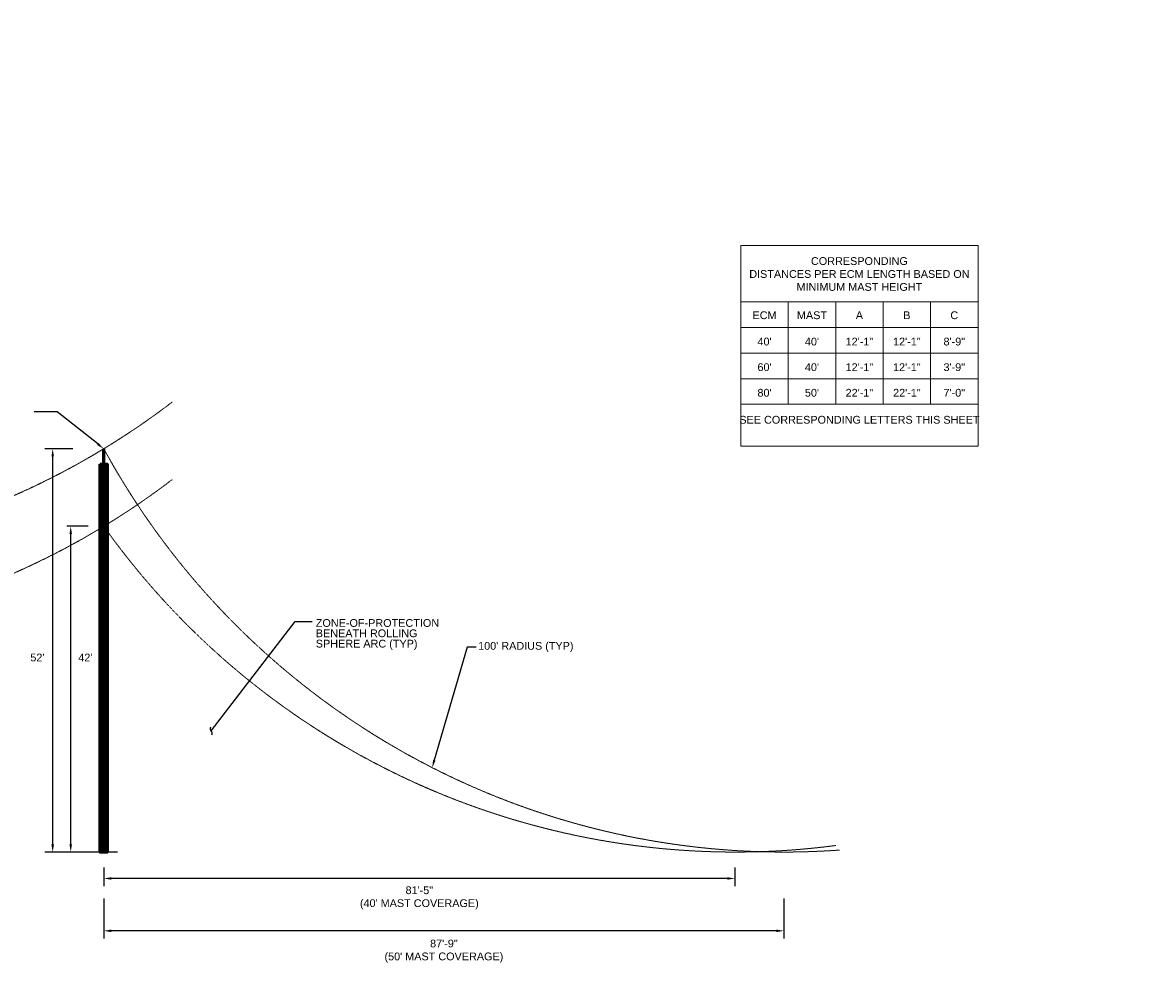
# Model space of a CAD drawing. Header units: inches. Extents: x -3 to 12799, y 241 to 11785.
# Tile 3 of 12: x 3005 to 4755, y 1360 to 2842. Entities that reach past the tile are written whole.
import ezdxf
from ezdxf import colors
from ezdxf.entities.mleader import LeaderData, LeaderLine
from ezdxf.math import Vec2, Vec3

# ---------------------------------------------------------------- set-up
doc = ezdxf.new("R2010")
doc.units = ezdxf.units.IN
doc.header["$MEASUREMENT"] = 0
doc.linetypes.add('DASHED2', pattern=[0.375, 0.25, -0.125])
for name, color, linetype, lineweight in [('E-ANNO-TEXT', 7, 'Continuous', 18), ('E-LPS-RSM', 30, 'DASHED2', 18), ('E-LPS-SYMB', 7, 'Continuous', 60)]:
    doc.layers.add(name, color=color, linetype=linetype, lineweight=lineweight)
doc.styles.get("Standard").update_dxf_attribs({"font": 'arial.ttf'})
doc.dimstyles.new('Annotative', dxfattribs={"dimscale": 0, "dimtxt": 0.18, "dimasz": 0.18, "dimexe": 0.18, "dimexo": 0.0625, "dimgap": 0.09, "dimtad": 0, "dimtih": 1, "dimtoh": 1, "dimdec": 4, "dimzin": 0, "dimdsep": 46, "dimtxsty": 'Standard', "dimcen": 0.09, "dimadec": 0, "dimazin": 0, "dimtfac": 1, "dimtdec": 4, "dimtofl": 0, "dimtmove": 0, "dimatfit": 3, "dimfxl": 1, "dimtolj": 1, "dimtzin": 0, "dimarcsym": 0})
doc.dimstyles.get("Standard").update_dxf_attribs({"dimtxt": 0.18, "dimasz": 0.18, "dimexe": 0.18, "dimexo": 0.0625, "dimgap": 0.09, "dimtad": 0, "dimtih": 1, "dimtoh": 1, "dimdec": 4, "dimzin": 0, "dimdsep": 46, "dimtxsty": 'Standard', "dimcen": 0.09, "dimadec": 0, "dimazin": 0, "dimtfac": 1, "dimtdec": 4, "dimtofl": 0, "dimtmove": 0, "dimatfit": 3, "dimfxl": 1, "dimtolj": 1, "dimtzin": 0, "dimarcsym": 0})

# ---------------------------------------------------------------- blocks, each defined once
blk = doc.blocks.new('*D30')
at = {"layer": 'Defpoints', "color": 0, "transparency": 16777216}
for p in [(3051.3, 2182.5), (3130.3, 2182.5, 0), (3135.8, 1558.5, 0)]:
    blk.add_point(p, dxfattribs=at)
at = {"layer": 'E-ANNO-TEXT', "color": 0, "lineweight": -2, "transparency": 16777216}
for p, q in [((3082.3, 2182.5), (3039.3, 2182.5)), ((3051.3, 1570.5), (3051.3, 2170.5)), ((3087.8, 1558.5), (3039.3, 1558.5))]:
    blk.add_line(p, q, dxfattribs=at)
at = {"layer": 'E-ANNO-TEXT', "color": 0, "transparency": 16777216}
for points in [[(3049.3, 2170.5), (3053.3, 2170.5), (3051.3, 2182.5)], [(3049.3, 1570.5), (3053.3, 1570.5), (3051.3, 1558.5)]]:
    blk.add_solid(points, dxfattribs=at)
at = {"layer": 'E-ANNO-TEXT', "color": 0, "transparency": 16777216, "insert": (3027.6, 1859.4), "char_height": 12, "attachment_point": 5}
blk.add_mtext("\\A1;52'", dxfattribs=at)
blk = doc.blocks.new('*D31')
at = {"layer": 'Defpoints', "color": 0, "transparency": 16777216}
for p in [(3130.3, 1558.5, 0), (4107.1, 1558.5, 0), (3130.3, 1517.6)]:
    blk.add_point(p, dxfattribs=at)
at = {"layer": 'E-ANNO-TEXT', "color": 0, "lineweight": -2, "transparency": 16777216}
for p, q in [((3130.3, 1534.5), (3130.3, 1505.6)), ((4107.1, 1534.5), (4107.1, 1505.6)), ((4095.1, 1517.6), (3142.3, 1517.6))]:
    blk.add_line(p, q, dxfattribs=at)
at = {"layer": 'E-ANNO-TEXT', "color": 0, "transparency": 16777216}
for points in [[(3142.3, 1519.6), (3142.3, 1515.6), (3130.3, 1517.6)], [(4095.1, 1519.6), (4095.1, 1515.6), (4107.1, 1517.6)]]:
    blk.add_solid(points, dxfattribs=at)
at = {"layer": 'E-ANNO-TEXT', "color": 0, "transparency": 16777216, "insert": (3618.7, 1487.6), "char_height": 12, "width": 217.927, "attachment_point": 5}
blk.add_mtext('\\A1;81\'-5" \\P(40\' MAST COVERAGE)', dxfattribs=at)
blk = doc.blocks.new('*D32')
at = {"layer": 'Defpoints', "color": 0, "transparency": 16777216}
for p in [(3130.3, 1558.5, 0), (4183, 1558.5, 0), (3130.3, 1436.6)]:
    blk.add_point(p, dxfattribs=at)
at = {"layer": 'E-ANNO-TEXT', "color": 0, "lineweight": -2, "transparency": 16777216}
for p, q in [((3130.3, 1486.5), (3130.3, 1424.6)), ((4183, 1486.5), (4183, 1424.6)), ((4171, 1436.6), (3142.3, 1436.6))]:
    blk.add_line(p, q, dxfattribs=at)
at = {"layer": 'E-ANNO-TEXT', "color": 0, "transparency": 16777216}
for points in [[(3142.3, 1438.6), (3142.3, 1434.6), (3130.3, 1436.6)], [(4171, 1438.6), (4171, 1434.6), (4183, 1436.6)]]:
    blk.add_solid(points, dxfattribs=at)
at = {"layer": 'E-ANNO-TEXT', "color": 0, "transparency": 16777216, "insert": (3656.7, 1405.2), "char_height": 12, "width": 194.5, "attachment_point": 5}
blk.add_mtext('\\A1;87\'-9"\\P(50\' MAST COVERAGE)', dxfattribs=at)
blk = doc.blocks.new('*D33')
at = {"layer": 'Defpoints', "color": 0, "transparency": 16777216}
for p in [(3079.2, 2062.5), (3130.3, 2062.5, 0), (3175.5, 1558.5, 0)]:
    blk.add_point(p, dxfattribs=at)
at = {"layer": 'E-ANNO-TEXT', "color": 0, "lineweight": -2, "transparency": 16777216}
for p, q in [((3106.3, 2062.5), (3073.2, 2062.5)), ((3079.2, 1570.5), (3079.2, 2050.5)), ((3151.5, 1558.5), (3073.2, 1558.5))]:
    blk.add_line(p, q, dxfattribs=at)
at = {"layer": 'E-ANNO-TEXT', "color": 0, "transparency": 16777216}
for points in [[(3077.2, 2050.5), (3081.2, 2050.5), (3079.2, 2062.5)], [(3077.2, 1570.5), (3081.2, 1570.5), (3079.2, 1558.5)]]:
    blk.add_solid(points, dxfattribs=at)
at = {"layer": 'E-ANNO-TEXT', "color": 0, "transparency": 16777216, "insert": (3101.8, 1859.4), "char_height": 12, "attachment_point": 5}
blk.add_mtext("\\A1;42'", dxfattribs=at)
blk = doc.blocks.new('_Integral')
at = {"color": 0, "linetype": 'ByBlock', "lineweight": -2}
for centre, start, end in [((0.44, -0.09), 102, 168), ((-0.44, 0.09), 282, 348)]:
    blk.add_arc(centre, 0.454, start, end, dxfattribs=at)
blk = doc.blocks.new('*D35')
at = {"layer": 'Defpoints', "color": 0, "transparency": 16777216}
for p in [(4754.7, 1778.8, 0), (4421, 626.1, 0)]:
    blk.add_point(p, dxfattribs=at)
at = {"layer": 'E-ANNO-TEXT', "color": 0, "lineweight": -2, "transparency": 16777216}
for p, q in [((4475, 812.7), (4423.5, 634.8)), ((4484, 812.7), (4475, 812.7))]:
    blk.add_line(p, q, dxfattribs=at)
at = {"layer": 'E-ANNO-TEXT', "color": 0, "transparency": 16777216}
blk.add_solid([(4422.1, 635.2), (4425, 634.3), (4421, 626.1)], dxfattribs=at)
at = {"layer": 'E-ANNO-TEXT', "color": 0, "transparency": 16777216, "insert": (4536.3, 812.7), "char_height": 12, "width": 113.847, "attachment_point": 5}
blk.add_mtext("\\A1;100' RADIUS ", dxfattribs=at)
blk = doc.blocks.new('*D37')
at = {"layer": 'Defpoints', "color": 0, "transparency": 16777216}
for p in [(3972.2, 2841.8, 0), (3638.6, 1689.1, 0)]:
    blk.add_point(p, dxfattribs=at)
at = {"layer": 'E-ANNO-TEXT', "color": 0, "lineweight": -2, "transparency": 16777216}
for p, q in [((3692.6, 1875.7), (3641.9, 1700.6)), ((3706.9, 1875.7), (3692.6, 1875.7))]:
    blk.add_line(p, q, dxfattribs=at)
at = {"layer": 'E-ANNO-TEXT', "color": 0, "transparency": 16777216}
blk.add_solid([(3640, 1701.2), (3643.8, 1700.1), (3638.6, 1689.1)], dxfattribs=at)
at = {"layer": 'E-ANNO-TEXT', "color": 0, "transparency": 16777216, "insert": (3783.5, 1875.7), "char_height": 12, "width": 185.812, "attachment_point": 5}
blk.add_mtext("\\A1;100' RADIUS (TYP)", dxfattribs=at)

msp = doc.modelspace()

# ---------------------------------------------------------------- hatches: boundary and pattern name
at = {"layer": 'E-LPS-SYMB', "ltscale": 0.5, "transparency": 33554559}
h = msp.add_hatch(dxfattribs=at)
h.set_pattern_fill('ANSI31', color=256, scale=15.625)
h.set_pattern_definition([(45, (3322.1435, 1356.7215), (-1.381068, 1.381068), [])])
h.paths.add_polyline_path([(3135.78038, 2158.48788), (3124.84288, 2158.48788), (3124.84288, 1558.48788), (3135.78038, 1558.48788)])

# ---------------------------------------------------------------- linework, layer by layer
at = {"layer": 'E-ANNO-TEXT', "lineweight": 0}
for p, q in [((4116.16328, 2409.5723), (4483.287, 2409.5723)), ((4189.58802, 2409.5723), (4189.58802, 2251.24398)), ((4263.01277, 2409.5723), (4263.01277, 2251.24398)), ((4336.43751, 2409.5723), (4336.43751, 2251.24398)), ((4409.86225, 2409.5723), (4409.86225, 2251.24398)), ((4483.287, 2409.5723), (4483.287, 2251.24398)), ((4116.16328, 2369.99022), (4483.287, 2369.99022)), ((4116.16328, 2330.40814), (4483.287, 2330.40814)), ((4116.16328, 2290.82606), (4483.287, 2290.82606)), ((4116.16328, 2251.24398), (4483.287, 2251.24398))]:
    msp.add_line(p, q, dxfattribs=at)
at = {"layer": 'E-ANNO-TEXT'}
msp.add_lwpolyline([(4116.16328, 2496.77835), (4483.287, 2496.77835), (4483.287, 2186.66278), (4116.16328, 2186.66278)], close=True, dxfattribs=at)
at = {"layer": 'E-LPS-RSM'}
for centre, start, end in [((2507.81163, 3208.39413, 0.00004), 234.11692283, 307.35905146), ((4183.03114, 2758.48784, 0.00004), 208.68566794, 274.10956404), ((2507.81163, 3088.39906, 0.00004), 234.11692283, 307.35905146), ((4107.85156, 2758.48765, 0.00004), 215.45052927, 277.44960508)]:
    msp.add_arc(centre, 1200, start, end, dxfattribs=at)
at = {"layer": 'E-LPS-SYMB'}
msp.add_line((3130.31163, 2158.48788, 0.00004), (3130.31163, 2182.48295, 0.00004), dxfattribs=at)
at = {"layer": 'E-LPS-SYMB', "elevation": 0.00004}
msp.add_lwpolyline([(3124.84288, 2158.48788), (3135.78038, 2158.48788), (3135.78038, 1558.48788), (3124.84288, 1558.48788)], close=True, dxfattribs=at)

# ---------------------------------------------------------------- texts
at = {"layer": 'E-ANNO-TEXT', "char_height": 12, "attachment_point": 1}
for s, width, heights, insert in [('\\A1;\\pxqc;CORRESPONDING\\PDISTANCES PER ECM LENGTH BASED ON MINIMUM MAST HEIGHT ', 367.123721, [72.0533], (4116.16328, 2478.867)), ('\\A1;\\pxqc;ECM', 73.4247442, [0], (4116.16328, 2395.01435)), ('\\A1;\\pxqc;MAST', 73.4247442, [0], (4189.58802, 2395.01435)), ('\\A1;\\pxqc;A', 73.4247442, [0], (4263.01277, 2395.01435)), ('\\A1;\\pxqc;B', 73.4247442, [0], (4336.43751, 2395.01435)), ('\\A1;\\pxqc;C', 73.4247442, [0], (4409.86225, 2395.01435)), ("\\A1;\\pxi-2,l2,qc,t2;40'", 73.4247442, [0], (4116.16328, 2354.27658)), ("\\A1;\\pxi-2,l2,qc,t2;40'", 73.4247442, [0], (4189.58802, 2354.27658)), ('\\A1;\\pxqc,t0;12\'-1"', 73.4247442, [0], (4263.01277, 2354.27658)), ('\\A1;\\pxqc,t0;12\'-1"', 73.4247442, [0], (4336.43751, 2354.27658)), ('\\A1;\\pxqc,t0;8\'-9"', 73.4247442, [0], (4409.86225, 2354.27658)), ("\\A1;\\pxqc;60'", 73.4247442, [0], (4116.16328, 2314.6945)), ("\\A1;\\pxqc;40'", 73.4247442, [0], (4189.58802, 2314.6945)), ('\\A1;\\pxqc,t0;12\'-1"', 73.4247442, [0], (4263.01277, 2314.6945)), ('\\A1;\\pxqc,t0;12\'-1"', 73.4247442, [0], (4336.43751, 2314.6945)), ('\\A1;\\pxqc,t0;3\'-9"', 73.4247442, [0], (4409.86225, 2314.6945)), ("\\A1;\\pxqc;80'", 73.4247442, [0], (4116.16328, 2275.11242)), ("\\A1;\\pxqc;50'", 73.4247442, [0], (4189.58802, 2275.11242)), ('\\A1;\\pxi-2,l2,qc,t2;22\'-1"', 73.4247442, [0], (4263.01277, 2275.11242)), ('\\A1;\\pxi-2,l2,qc,t2;22\'-1"', 73.4247442, [0], (4336.43751, 2275.11242)), ('\\A1;\\pxqc;7\'-0"', 73.4247442, [0], (4409.86225, 2275.11242)), ('\\A1;\\pxqc;SEE CORRESPONDING LETTERS THIS SHEET', 367.123721, [34.05821], (4116.16328, 2233.33263))]:
    msp.add_mtext_dynamic_manual_height_columns(s, width=width, gutter_width=24, heights=heights, dxfattribs=dict(at, insert=insert))
at = {"layer": 'E-ANNO-TEXT', "insert": (3458.44418, 1918.94667, 0.00004), "char_height": 12, "attachment_point": 1, "line_spacing_factor": 0.8}
msp.add_mtext_dynamic_manual_height_columns('\\A1;ZONE-OF-PROTECTION BENEATH ROLLING SPHERE ARC (TYP)', width=200.3830892, gutter_width=48, heights=[52.0909], dxfattribs=at)

# ---------------------------------------------------------------- dimensions: what is measured, and where the dimension line sits
at = {"layer": 'E-ANNO-TEXT'}
for center, mpoint, text, override, picture, middle in [((3972.22558, 2841.79147, 0.00004), (3638.58347, 1689.10637, 0.00004), "100' RADIUS (TYP)", {"dimscale": 1, "dimtxt": 12, "dimasz": 12, "dimexe": 12, "dimexo": 12, "dimgap": 4, "dimdec": 0, "dimlunit": 4}, '*D37', (3783.50881, 1875.72171, 0.00004)), ((4754.67332, 1778.79155, 0.00008), (4421.03121, 626.10645, 0.00008), "100' RADIUS ", {"dimscale": 1, "dimtxt": 12, "dimasz": 9, "dimexe": 12, "dimexo": 12, "dimgap": 4, "dimdec": 0, "dimlunit": 4}, '*D35', (4536.27989, 812.72178, 0.00008))]:
    dim = msp.add_radius_dim(center=center, mpoint=mpoint, text=text, dimstyle='Annotative', override=override, dxfattribs=at)
    dim.commit()
    dim.dimension.update_dxf_attribs({"geometry": picture, "text_midpoint": middle, "dimtype": 164})
for base, p1, p2, override, picture, middle in [((3051.25845, 2182.48295, 0.00004), (3135.78038, 1558.48788, 0.00004), (3130.31163, 2182.48295, 0.00004), {"dimtxt": 12, "dimasz": 12, "dimexe": 12, "dimexo": 48, "dimgap": 12, "dimdec": 0, "dimlunit": 3, "dimtmove": 2}, '*D30', (3027.57407, 1859.37665, 0.00004)), ((3079.18608, 2062.48788, 0.00004), (3175.45697, 1558.48788, 0.00004), (3130.31163, 2062.48788, 0.00004), {"dimtxt": 12, "dimasz": 12, "dimexe": 6, "dimexo": 24, "dimgap": 12, "dimdec": 0, "dimlunit": 3, "dimtmove": 2}, '*D33', (3101.81138, 1859.37665, 0.00004))]:
    dim = msp.add_linear_dim(base=base, p1=p1, p2=p2, angle=90, dimstyle='Standard', override=override, dxfattribs=at)
    dim.commit()
    dim.dimension.update_dxf_attribs({"geometry": picture, "text_midpoint": middle, "dimtype": 160})
for base, p1, text, override, picture, middle in [((3130.31163, 1517.59946, 0.00004), (4107.11163, 1558.48788, 0.00004), "<> \\P(40' MAST COVERAGE)", {"dimscale": 1, "dimtxt": 12, "dimasz": 12, "dimexe": 12, "dimexo": 24, "dimgap": 4, "dimdec": 0, "dimlunit": 4, "dimtmove": 2}, '*D31', (3618.71163, 1487.60012, 0.00004)), ((3130.31163, 1436.60605, 0.00004), (4183.03114, 1558.48784, 0.00004), "<>\\P(50' MAST COVERAGE)", {"dimscale": 1, "dimtxt": 12, "dimasz": 12, "dimexe": 12, "dimexo": 72, "dimgap": 4, "dimdec": 0, "dimlunit": 4, "dimtmove": 2}, '*D32', (3656.67139, 1405.15044, 0.00004))]:
    dim = msp.add_linear_dim(base=base, p1=p1, p2=(3130.31163, 1558.48788, 0.00004), text=text, dimstyle='Annotative', override=override, dxfattribs=at)
    dim.commit()
    dim.dimension.update_dxf_attribs({"geometry": picture, "text_midpoint": middle, "dimtype": 160})

# ---------------------------------------------------------------- leaders
ml = msp.add_multileader_mtext('Standard', dxfattribs=at)
ml.set_content('', color=256)
ml.set_leader_properties()
ml.build(insert=Vec2(0, 0))
ml.multileader.update_dxf_attribs({"dogleg_length": 0.36, "arrow_head_size": 12, "scale": 48})
ctx = ml.context
ctx.base_point, ctx.scale, ctx.char_height, ctx.arrow_head_size, ctx.landing_gap_size, ctx.plane_origin = Vec3(3013.83444, 2239.58818, 0.00004), 48, 8.64, 12, 4.32, Vec3(2504.85453, 2197.44673, 0.00004)
ctx.text_align_type = 2
notes = []
notes.append((ctx, [(1, (1, 1, 0), (3058.20254, 2239.58818, 0.00004), (-1, 0), 35.7281, [(0, [(3130.31163, 2182.48295, 0.00004)], 0, [])])]))
ctx.mtext.insert, ctx.mtext.alignment, ctx.mtext.flow_direction = Vec3(3018.15444, 2243.90818, 0.00004), 3, 5
ml = msp.add_multileader_mtext('Standard', dxfattribs=at)
ml.set_content('', color=256)
ml.set_leader_properties()
ml.set_arrow_properties(name='INTEGRAL')
ml.build(insert=Vec2(0, 0))
ml.multileader.update_dxf_attribs({"dogleg_length": 0.36, "arrow_head_size": 12, "scale": 48})
ctx = ml.context
ctx.base_point, ctx.scale, ctx.char_height, ctx.arrow_head_size, ctx.landing_gap_size, ctx.plane_origin = Vec3(3453.03186, 1915.39425, 0.00004), 48, 8.64, 12, 4.32, Vec3(3135.04642, 1950.45718, 0.00004)
notes.append((ctx, [(0, (1, 1, 0), (3426.45409, 1915.39425, 0.00004), (1, 0), 26.57777, [(0, [(3296.54996, 1745.83399, 0.00004)], 0, [])])]))
ctx.mtext.insert, ctx.mtext.flow_direction = Vec3(3457.35186, 1919.71425, 0.00004), 5
for ctx, leaders in notes:
    for number, flags, end, landing, length, lines in leaders:
        leader = LeaderData()
        leader.index, (leader.has_last_leader_line, leader.has_dogleg_vector, leader.attachment_direction) = number, flags
        leader.last_leader_point, leader.dogleg_vector, leader.dogleg_length = Vec3(end), Vec3(landing), length
        for number, points, colour, breaks in lines:
            line = LeaderLine()
            line.index, line.vertices, line.color, line.breaks = number, Vec3.list(points), colors.encode_raw_color(colour), breaks
            leader.lines.append(line)
        ctx.leaders.append(leader)

doc.saveas('drawing.dxf')
